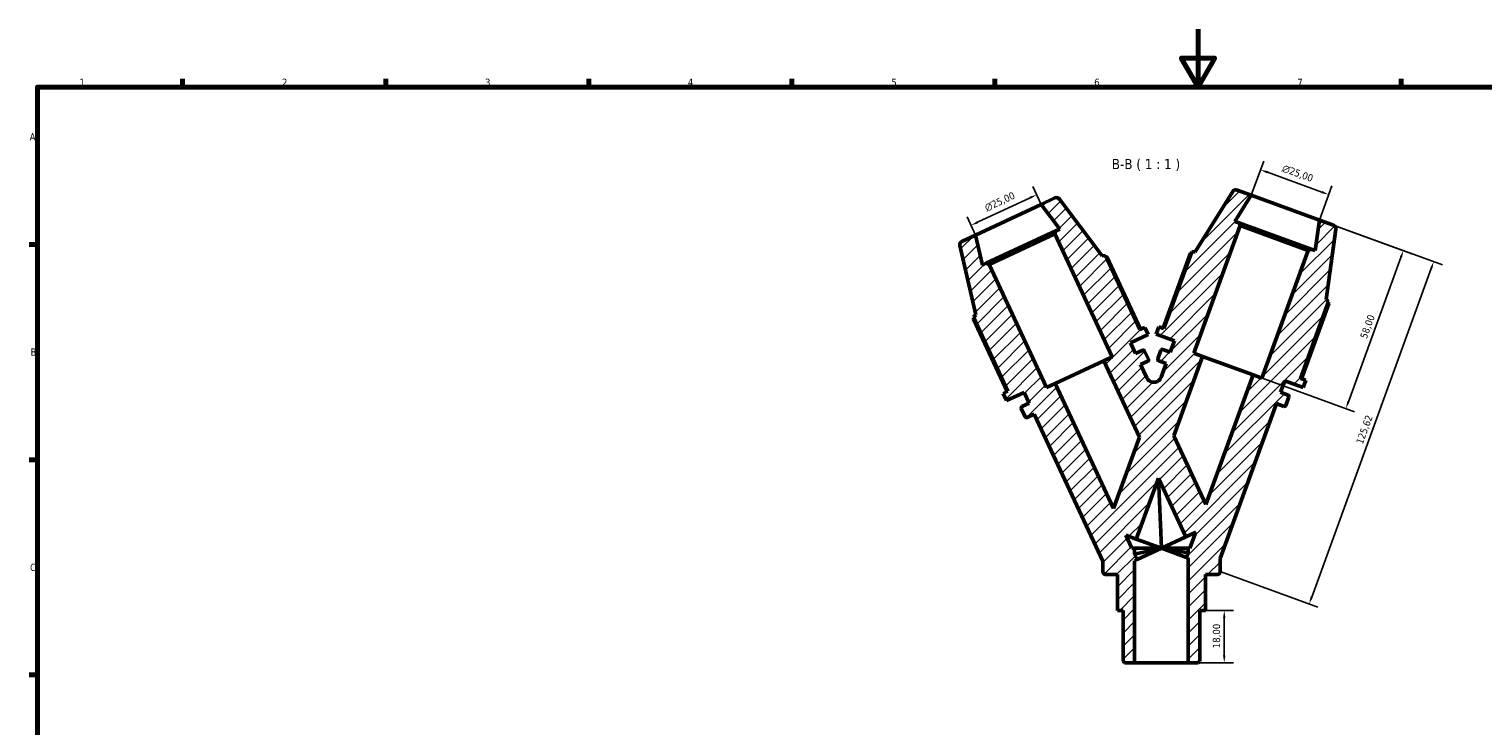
# Model space of a CAD drawing. Header units: millimetres. Extents: x 0 to 931, y 0 to 594.
# Tile 3 of 5: x 17 to 519, y 354 to 594. Entities that reach past the tile are written whole.
import ezdxf

# ---------------------------------------------------------------- set-up
doc = ezdxf.new("R2010")
doc.units = ezdxf.units.MM
for name, color, linetype, lineweight in [('Border (ISO)', 7, 'Continuous', 70), ('Dimension (ISO)', 7, 'Continuous', 25), ('Hatch (ISO)', 7, 'Continuous', 18), ('Symbol (ISO)', 7, 'Continuous', 25), ('Visible (ISO)', 7, 'Continuous', 50)]:
    doc.layers.add(name, color=color, linetype=linetype, lineweight=lineweight)
doc.styles.add('Label Text (ISO)', font='tahoma.ttf')
doc.styles.add('Note Text (ISO)', font='tahoma.ttf')
doc.dimstyles.new('Default (ISO)', dxfattribs={"dimtxt": 2.5, "dimasz": 2.5, "dimexe": 3.175, "dimexo": 0, "dimgap": 0.762, "dimtad": 1, "dimrnd": 1e-08, "dimzin": 0, "dimtxsty": 'Note Text (ISO)', "dimcen": 0.09, "dimdle": 10, "dimclrd": 256, "dimclre": 256, "dimclrt": 232, "dimazin": 0, "dimtfac": 1.40208, "dimtmove": 0, "dimatfit": 3, "dimfxl": 1, "dimtolj": 1, "dimtzin": 0, "dimlwd": -1, "dimlwe": -1, "dimarcsym": 0})

# ---------------------------------------------------------------- blocks, each defined once
blk = doc.blocks.new('Borders Default Border')
at = {"layer": 'Border (ISO)'}
for p, q in [((70.08, 574), (70.08, 576.9)), ((140.17, 574), (140.17, 576.9)), ((210.25, 574), (210.25, 576.9)), ((280.33, 574), (280.33, 576.9)), ((350.42, 574), (350.42, 576.9)), ((490.58, 574), (490.58, 576.9)), ((20, 519.75), (17.1, 519.75)), ((20, 445.5), (17.1, 445.5)), ((20, 371.25), (17.1, 371.25))]:
    blk.add_line(p, q, dxfattribs=at)
at = {"layer": 'Border (ISO)', "flags": 128}
for points in [[(420.5, 594), (420.5, 574), (414.73, 584), (426.27, 584), (420.5, 574)], [(20, 20), (20, 574), (821, 574), (821, 20), (20, 20)]]:
    blk.add_lwpolyline(points, dxfattribs=at)
at = {"layer": 'Border (ISO)', "color": 232, "true_color": 0xca0064, "char_height": 2.5, "attachment_point": 7, "style": 'Note Text (ISO)'}
for s, insert in [('1', (34.48, 574.4)), ('2', (104.37, 574.4)), ('3', (174.43, 574.35)), ('4', (244.42, 574.4)), ('5', (314.64, 574.35)), ('6', (384.66, 574.35)), ('7', (454.77, 574.4)), ('A', (17.29, 555.62)), ('B', (17.59, 481.37)), ('C', (17.43, 407.08))]:
    blk.add_mtext(s, dxfattribs=dict(at, insert=insert))
blk = doc.blocks.new('*D7')
at = {"layer": 'Defpoints', "color": 0, "transparency": 16777216}
for p in [(465.57, 536.94), (438.88, 536.71), (462.37, 528.16)]:
    blk.add_point(p, dxfattribs=at)
at = {"layer": 'Dimension (ISO)', "transparency": 16777216}
for p, q in [((438.88, 536.71), (443.16, 548.47)), ((444.42, 544.63), (463.22, 537.79)), ((462.37, 528.16), (466.65, 539.92))]:
    blk.add_line(p, q, dxfattribs=at)
for points in [[(444.57, 545.02), (444.28, 544.24), (442.07, 545.49)], [(463.36, 538.18), (463.07, 537.4), (465.57, 536.94)]]:
    blk.add_solid(points, dxfattribs=at)
at = {"layer": 'Dimension (ISO)', "color": 232, "true_color": 0xca0064, "transparency": 16777216, "insert": (450.15, 547.36), "char_height": 2.5, "attachment_point": 1, "rotation": 340, "style": 'Note Text (ISO)'}
blk.add_mtext('\\A1;\\fAIGDT|b0|i0;\\H2.5000;\\ln\\fTahoma|b0|i0;\\H2.5000;25,00', dxfattribs=at)
blk = doc.blocks.new('*D8')
at = {"layer": 'Defpoints', "color": 0, "transparency": 16777216}
for p in [(462.37, 528.16), (439.49, 474.77), (471.52, 463.11)]:
    blk.add_point(p, dxfattribs=at)
at = {"layer": 'Dimension (ISO)', "transparency": 16777216}
for p, q in [((462.37, 528.16), (494.34, 516.53)), ((490.5, 515.26), (472.38, 465.46)), ((439.49, 474.77), (474.51, 462.02))]:
    blk.add_line(p, q, dxfattribs=at)
for points in [[(490.11, 515.4), (490.9, 515.12), (491.36, 517.61)], [(471.99, 465.6), (472.77, 465.32), (471.52, 463.11)]]:
    blk.add_solid(points, dxfattribs=at)
at = {"layer": 'Dimension (ISO)', "color": 232, "true_color": 0xca0064, "transparency": 16777216, "insert": (476.34, 487.85), "char_height": 2.5, "attachment_point": 1, "rotation": 70, "style": 'Note Text (ISO)'}
blk.add_mtext('\\A1;58,00', dxfattribs=at)
blk = doc.blocks.new('*D9')
at = {"layer": 'Defpoints', "color": 0, "transparency": 16777216}
for p in [(467.29, 526.37), (428.12, 406.94), (458.86, 395.76)]:
    blk.add_point(p, dxfattribs=at)
at = {"layer": 'Dimension (ISO)', "transparency": 16777216}
for p, q in [((467.29, 526.37), (504.81, 512.72)), ((500.97, 511.45), (459.72, 398.11)), ((428.12, 406.94), (461.84, 394.67))]:
    blk.add_line(p, q, dxfattribs=at)
for points in [[(500.58, 511.6), (501.36, 511.31), (501.83, 513.8)], [(459.32, 398.25), (460.11, 397.96), (458.86, 395.76)]]:
    blk.add_solid(points, dxfattribs=at)
at = {"layer": 'Dimension (ISO)', "color": 232, "true_color": 0xca0064, "transparency": 16777216, "insert": (474.95, 451.48), "char_height": 2.5, "attachment_point": 1, "rotation": 70, "style": 'Note Text (ISO)'}
blk.add_mtext('\\A1;125,62', dxfattribs=at)
blk = doc.blocks.new('*D10')
at = {"layer": 'Defpoints', "color": 0, "transparency": 16777216}
for p in [(423.08, 393.49), (429.55, 393.49), (417.13, 375.49)]:
    blk.add_point(p, dxfattribs=at)
at = {"layer": 'Dimension (ISO)', "transparency": 16777216}
for p, q in [((423.08, 393.49), (432.73, 393.49)), ((429.55, 377.99), (429.55, 390.99)), ((417.13, 375.49), (432.73, 375.49))]:
    blk.add_line(p, q, dxfattribs=at)
for points in [[(429.13, 390.99), (429.97, 390.99), (429.55, 393.49)], [(429.13, 377.99), (429.97, 377.99), (429.55, 375.49)]]:
    blk.add_solid(points, dxfattribs=at)
at = {"layer": 'Dimension (ISO)', "color": 232, "true_color": 0xca0064, "transparency": 16777216, "insert": (425.61, 380.47), "char_height": 2.5, "attachment_point": 1, "rotation": 90, "style": 'Note Text (ISO)'}
blk.add_mtext('\\A1;18,00', dxfattribs=at)
blk = doc.blocks.new('*D11')
at = {"layer": 'Defpoints', "color": 0, "transparency": 16777216}
for p in [(364.82, 536.88), (366.38, 533.55), (343.72, 522.98)]:
    blk.add_point(p, dxfattribs=at)
at = {"layer": 'Dimension (ISO)', "transparency": 16777216}
for p, q in [((366.38, 533.55), (363.48, 539.76)), ((344.43, 527.38), (362.55, 535.83)), ((343.72, 522.98), (340.82, 529.2))]:
    blk.add_line(p, q, dxfattribs=at)
for points in [[(362.38, 536.21), (362.73, 535.45), (364.82, 536.88)], [(344.25, 527.75), (344.6, 527), (342.16, 526.32)]]:
    blk.add_solid(points, dxfattribs=at)
at = {"layer": 'Dimension (ISO)', "color": 232, "true_color": 0xca0064, "transparency": 16777216, "insert": (346.54, 533.35), "char_height": 2.5, "attachment_point": 1, "rotation": 25, "style": 'Note Text (ISO)'}
blk.add_mtext('\\A1;\\fAIGDT|b0|i0;\\H2.5000;\\ln\\fTahoma|b0|i0;\\H2.5000;25,00', dxfattribs=at)

msp = doc.modelspace()

# ---------------------------------------------------------------- hatches: boundary and pattern name
at = {"layer": 'Hatch (ISO)'}
h = msp.add_hatch(dxfattribs=at)
h.set_pattern_fill('ANSI31', color=256, scale=25.4, style=0)
h.set_pattern_definition([(45, (0, 0), (-2.245064, 2.245064), [])])
edge = h.paths.add_edge_path()
edge.add_ellipse((433.5314, 537.3289), major_axis=(0.4275, 1.1746), ratio=1, start_angle=0, end_angle=78)
edge.add_line((432.4713, 537.9913), (419.4637, 517.1749))
edge.add_line((419.4637, 517.1749), (418.3645, 517.2132))
edge.add_line((418.3645, 517.2132), (408.7161, 490.7044))
edge.add_line((408.7161, 490.7044), (406.9401, 491.3508))
edge.add_line((406.9401, 491.3508), (406.0166, 488.8137))
edge.add_line((406.0166, 488.8137), (412.3595, 486.505))
edge.add_line((412.3595, 486.505), (410.9344, 482.5896))
edge.add_line((410.9344, 482.5896), (408.3597, 483.5268))
edge.add_ellipse((408.1887, 483.0569), major_axis=(0.171, 0.4698), ratio=1, start_angle=0, end_angle=90)
edge.add_line((407.7188, 483.2279), (406.6358, 480.2522))
edge.add_ellipse((407.1056, 480.0812), major_axis=(-0.4698, 0.171), ratio=1, start_angle=0, end_angle=90)
edge.add_line((406.9346, 479.6114), (409.5094, 478.6743))
edge.add_line((409.5094, 478.6743), (407.7957, 473.966))
edge.add_spline(control_points=[(407.7957, 473.966), (407.7327, 473.7928), (407.6521, 473.6266), (407.4583, 473.3131), (407.3457, 473.1667), (406.9772, 472.7776), (406.6879, 472.572), (406.0468, 472.2832), (405.7011, 472.2028), (404.9983, 472.1791), (404.648, 472.2359), (403.9888, 472.4808), (403.6863, 472.6664), (403.1695, 473.1431), (402.9601, 473.4297), (402.8115, 473.7483)], knot_values=[-0.63792399, -0.63792399, -0.63792399, -0.63792399, -0.58264701, -0.58264701, -0.52737004, -0.52737004, -0.42189603, -0.42189603, -0.31642202, -0.31642202, -0.21094802, -0.21094802, -0.10547401, -0.10547401, 0, 0, 0, 0], degree=3, periodic=0)
edge.add_line((402.8115, 473.7483), (400.694, 478.2894))
edge.add_line((400.694, 478.2894), (403.1772, 479.4473))
edge.add_ellipse((402.9659, 479.9005), major_axis=(0.2113, -0.4532), ratio=1, start_angle=0, end_angle=90)
edge.add_line((403.4191, 480.1118), (402.0808, 482.9818))
edge.add_ellipse((401.6276, 482.7705), major_axis=(0.4532, 0.2113), ratio=1, start_angle=0, end_angle=90)
edge.add_line((401.4163, 483.2236), (398.9331, 482.0656))
edge.add_line((398.9331, 482.0656), (397.1721, 485.8419))
edge.add_line((397.1721, 485.8419), (403.2897, 488.6946))
edge.add_line((403.2897, 488.6946), (402.1487, 491.1416))
edge.add_line((402.1487, 491.1416), (400.4357, 490.3429))
edge.add_line((400.4357, 490.3429), (388.5136, 515.9099))
edge.add_line((388.5136, 515.9099), (387.4219, 515.7759))
edge.add_line((387.4219, 515.7759), (372.6496, 535.3794))
edge.add_ellipse((371.6513, 534.6271), major_axis=(0.9983, 0.7523), ratio=1, start_angle=0, end_angle=78)
edge.add_line((371.123, 535.76), (366.376, 533.5465))
edge.add_line((366.376, 533.5465), (372.7849, 525.0415))
edge.add_line((372.7849, 525.0415), (371.458, 524.4227))
edge.add_line((371.458, 524.4227), (371.0952, 523.426))
edge.add_line((371.0952, 523.426), (390.8878, 480.9806))
edge.add_line((390.8878, 480.9806), (387.9463, 479.6089))
edge.add_line((387.9463, 479.6089), (400.2478, 453.2283))
edge.add_line((400.2478, 453.2283), (391.2953, 428.6316))
edge.add_line((391.2953, 428.6316), (371.1717, 471.7868))
edge.add_line((371.1717, 471.7868), (368.2301, 470.4151))
edge.add_line((368.2301, 470.4151), (348.4375, 512.8606))
edge.add_line((348.4375, 512.8606), (347.4408, 513.2233))
edge.add_line((347.4408, 513.2233), (346.1139, 512.6046))
edge.add_line((346.1139, 512.6046), (343.7183, 522.981))
edge.add_line((343.7183, 522.981), (338.9713, 520.7674))
edge.add_ellipse((339.4995, 519.6345), major_axis=(-0.5283, 1.1329), ratio=1, start_angle=0, end_angle=78)
edge.add_line((338.2816, 519.3533), (343.8033, 495.4362))
edge.add_line((343.8033, 495.4362), (342.9988, 494.686))
edge.add_line((342.9988, 494.686), (354.921, 469.119))
edge.add_line((354.921, 469.119), (353.208, 468.3202))
edge.add_line((353.208, 468.3202), (354.3491, 465.8732))
edge.add_line((354.3491, 465.8732), (360.4667, 468.7259))
edge.add_line((360.4667, 468.7259), (362.2276, 464.9496))
edge.add_line((362.2276, 464.9496), (359.7443, 463.7916))
edge.add_ellipse((359.9556, 463.3385), major_axis=(-0.2113, 0.4532), ratio=1, start_angle=0, end_angle=90)
edge.add_line((359.5025, 463.1272), (360.8407, 460.2572))
edge.add_ellipse((361.2939, 460.4685), major_axis=(-0.4532, -0.2113), ratio=1, start_angle=0, end_angle=90)
edge.add_line((361.5052, 460.0154), (363.9885, 461.1733))
edge.add_line((363.9885, 461.1733), (387.6244, 410.4859))
edge.add_line((387.6244, 410.4859), (387.6244, 406.9428))
edge.add_ellipse((388.7044, 406.9428), major_axis=(-1.08, 0), ratio=1, start_angle=0, end_angle=90)
edge.add_line((388.7044, 405.8628), (392.6708, 405.8628))
edge.add_line((392.6708, 405.8628), (392.6708, 393.4878))
edge.add_line((392.6708, 393.4878), (394.6539, 393.4878))
edge.add_line((394.6539, 393.4878), (394.6539, 376.0166))
edge.add_line((394.6539, 376.0166), (395.1827, 375.4878))
edge.add_line((395.1827, 375.4878), (398.6201, 375.4878))
edge.add_line((398.6201, 375.4878), (398.6201, 410.6599))
edge.add_line((398.6201, 410.6599), (399.4871, 411.0642))
edge.add_line((399.4871, 411.0642), (398.6201, 412.9236))
edge.add_line((398.6201, 412.9236), (398.6201, 414.9753))
edge.add_line((398.6201, 414.9753), (397.6634, 414.9753))
edge.add_line((397.6634, 414.9753), (395.5761, 419.4515))
edge.add_line((395.5761, 419.4515), (399.1782, 418.1404))
edge.add_line((399.1782, 418.1404), (406.8196, 439.135))
edge.add_line((406.8196, 439.135), (416.2617, 418.8863))
edge.add_line((416.2617, 418.8863), (419.7358, 420.5063))
edge.add_line((419.7358, 420.5063), (417.7227, 414.9753))
edge.add_line((417.7227, 414.9753), (417.1288, 414.9753))
edge.add_line((417.1288, 414.9753), (417.1288, 413.3435))
edge.add_line((417.1288, 413.3435), (416.5707, 411.8101))
edge.add_line((416.5707, 411.8101), (417.1288, 411.6069))
edge.add_line((417.1288, 411.6069), (417.1288, 375.4878))
edge.add_line((417.1288, 375.4878), (420.5661, 375.4878))
edge.add_line((420.5661, 375.4878), (421.0949, 376.0166))
edge.add_line((421.0949, 376.0166), (421.0949, 393.4878))
edge.add_line((421.0949, 393.4878), (423.078, 393.4878))
edge.add_line((423.078, 393.4878), (423.078, 405.8628))
edge.add_line((423.078, 405.8628), (427.0444, 405.8628))
edge.add_ellipse((427.0444, 406.9428), major_axis=(0, -1.08), ratio=1, start_angle=0, end_angle=90)
edge.add_line((428.1244, 406.9428), (428.1244, 411.4046))
edge.add_line((428.1244, 411.4046), (447.5669, 464.8224))
edge.add_line((447.5669, 464.8224), (450.1417, 463.8853))
edge.add_ellipse((450.3127, 464.3551), major_axis=(-0.171, -0.4698), ratio=1, start_angle=0, end_angle=90)
edge.add_line((450.7825, 464.1841), (451.8656, 467.1598))
edge.add_ellipse((451.3957, 467.3308), major_axis=(0.4698, -0.171), ratio=1, start_angle=0, end_angle=90)
edge.add_line((451.5667, 467.8007), (448.992, 468.7378))
edge.add_line((448.992, 468.7378), (450.4171, 472.6532))
edge.add_line((450.4171, 472.6532), (456.76, 470.3446))
edge.add_line((456.76, 470.3446), (457.6835, 472.8817))
edge.add_line((457.6835, 472.8817), (455.9074, 473.5282))
edge.add_line((455.9074, 473.5282), (465.5559, 500.037))
edge.add_line((465.5559, 500.037), (464.6891, 500.7142))
edge.add_line((464.6891, 500.7142), (468.1053, 525.0216))
edge.add_ellipse((466.8675, 525.1955), major_axis=(1.2378, -0.174), ratio=1, start_angle=0, end_angle=78)
edge.add_line((467.295, 526.3702), (462.3731, 528.1616))
edge.add_line((462.3731, 528.1616), (460.891, 517.6158))
edge.add_line((460.891, 517.6158), (459.5152, 518.1166))
edge.add_line((459.5152, 518.1166), (458.5539, 517.6683))
edge.add_line((458.5539, 517.6683), (442.5359, 473.6594))
edge.add_line((442.5359, 473.6594), (439.486, 474.7695))
edge.add_line((439.486, 474.7695), (423.2002, 430.0246))
edge.add_line((423.2002, 430.0246), (412.1381, 453.7474))
edge.add_line((412.1381, 453.7474), (422.0935, 481.0998))
edge.add_line((422.0935, 481.0998), (419.0436, 482.2099))
edge.add_line((419.0436, 482.2099), (435.0616, 526.2188))
edge.add_line((435.0616, 526.2188), (434.6133, 527.1801))
edge.add_line((434.6133, 527.1801), (433.2375, 527.6809))
edge.add_line((433.2375, 527.6809), (438.8808, 536.7121))
edge.add_line((438.8808, 536.7121), (433.9589, 538.5035))

# ---------------------------------------------------------------- linework, layer by layer
at = {"layer": 'Visible (ISO)'}
for p, q in [((432.4713, 537.9913), (419.4637, 517.1749)), ((438.8808, 536.7121), (433.9589, 538.5035)), ((366.376, 533.5465), (343.7183, 522.981)), ((371.123, 535.76), (366.376, 533.5465)), ((366.376, 533.5465), (372.7849, 525.0415)), ((387.4219, 515.7759), (372.6496, 535.3794)), ((433.2375, 527.6809), (438.8808, 536.7121)), ((462.3731, 528.1616), (438.8808, 536.7121)), ((434.6133, 527.1801), (433.2375, 527.6809)), ((435.0616, 526.2188), (434.6133, 527.1801)), ((459.5152, 518.1166), (434.6133, 527.1801)), ((462.3731, 528.1616), (460.891, 517.6158)), ((467.295, 526.3702), (462.3731, 528.1616)), ((343.7183, 522.981), (338.9713, 520.7674)), ((346.1139, 512.6046), (343.7183, 522.981)), ((371.458, 524.4227), (347.4408, 513.2233)), ((348.4375, 512.8606), (371.0952, 523.426)), ((371.458, 524.4227), (371.0952, 523.426)), ((371.0952, 523.426), (390.8878, 480.9806)), ((372.7849, 525.0415), (371.458, 524.4227)), ((419.0436, 482.2099), (435.0616, 526.2188)), ((435.0616, 526.2188), (458.5539, 517.6683)), ((464.6891, 500.7142), (468.1053, 525.0216)), ((338.2816, 519.3533), (343.8033, 495.4362)), ((418.3645, 517.2132), (408.7161, 490.7044)), ((419.4637, 517.1749), (418.3645, 517.2132)), ((458.5539, 517.6683), (442.5359, 473.6594)), ((459.5152, 518.1166), (458.5539, 517.6683)), ((460.891, 517.6158), (459.5152, 518.1166)), ((347.4408, 513.2233), (346.1139, 512.6046)), ((348.4375, 512.8606), (347.4408, 513.2233)), ((368.2301, 470.4151), (348.4375, 512.8606)), ((388.5136, 515.9099), (387.4219, 515.7759)), ((400.4357, 490.3429), (388.5136, 515.9099)), ((400.7031, 490.4676), (389.0406, 515.4781)), ((417.8772, 516.7371), (408.4388, 490.8053)), ((455.9074, 473.5282), (465.5559, 500.037)), ((456.1847, 473.4272), (465.6231, 499.359)), ((465.5559, 500.037), (464.6891, 500.7142)), ((342.991, 494.0048), (354.6535, 468.9943)), ((343.8033, 495.4362), (342.9988, 494.686)), ((342.9988, 494.686), (354.921, 469.119)), ((397.1721, 485.8419), (403.2897, 488.6946)), ((402.1487, 491.1416), (400.4357, 490.3429)), ((403.2897, 488.6946), (402.1487, 491.1416)), ((406.9401, 491.3508), (406.0166, 488.8137)), ((406.0166, 488.8137), (412.3595, 486.505)), ((408.7161, 490.7044), (406.9401, 491.3508)), ((398.9331, 482.0656), (397.1721, 485.8419)), ((401.4163, 483.2236), (398.9331, 482.0656)), ((403.4191, 480.1118), (402.0808, 482.9818)), ((407.7188, 483.2279), (406.6358, 480.2522)), ((410.9344, 482.5896), (408.3597, 483.5268)), ((412.3595, 486.505), (410.9344, 482.5896)), ((422.0935, 481.0998), (419.0436, 482.2099)), ((387.9463, 479.6089), (371.1717, 471.7868)), ((390.8878, 480.9806), (387.9463, 479.6089)), ((387.9463, 479.6089), (400.2478, 453.2283)), ((400.694, 478.2894), (403.1772, 479.4473)), ((402.8115, 473.7483), (400.694, 478.2894)), ((406.9346, 479.6114), (409.5094, 478.6743)), ((409.5094, 478.6743), (407.7957, 473.966)), ((412.1381, 453.7474), (422.0935, 481.0998)), ((439.486, 474.7695), (422.0935, 481.0998)), ((371.1717, 471.7868), (368.2301, 470.4151)), ((391.2953, 428.6316), (371.1717, 471.7868)), ((439.486, 474.7695), (423.2002, 430.0246)), ((442.5359, 473.6594), (439.486, 474.7695)), ((448.992, 468.7378), (450.4171, 472.6532)), ((450.4171, 472.6532), (456.76, 470.3446)), ((457.6835, 472.8817), (455.9074, 473.5282)), ((456.76, 470.3446), (457.6835, 472.8817)), ((354.921, 469.119), (353.208, 468.3202)), ((353.208, 468.3202), (354.3491, 465.8732)), ((354.3491, 465.8732), (360.4667, 468.7259)), ((360.4667, 468.7259), (362.2276, 464.9496)), ((451.5667, 467.8007), (448.992, 468.7378)), ((450.7825, 464.1841), (451.8656, 467.1598)), ((359.5025, 463.1272), (360.8407, 460.2572)), ((362.2276, 464.9496), (359.7443, 463.7916)), ((428.1244, 411.4046), (447.5669, 464.8224)), ((447.5669, 464.8224), (450.1417, 463.8853)), ((361.5052, 460.0154), (363.9885, 461.1733)), ((363.9885, 461.1733), (387.6244, 410.4859)), ((400.2478, 453.2283), (391.2953, 428.6316)), ((423.2002, 430.0246), (412.1381, 453.7474)), ((399.1782, 418.1404), (406.8196, 439.135)), ((406.8196, 439.135), (416.2617, 418.8863)), ((407.8744, 414.9753), (406.8196, 439.135)), ((397.6634, 414.9753), (395.5761, 419.4515)), ((395.5761, 419.4515), (399.1782, 418.1404)), ((407.8744, 414.9753), (399.1782, 418.1404)), ((416.2617, 418.8863), (407.8744, 414.9753)), ((416.2617, 418.8863), (419.7358, 420.5063)), ((419.7358, 420.5063), (417.7227, 414.9753)), ((398.6201, 414.9753), (397.6634, 414.9753)), ((398.6201, 412.9236), (398.6201, 414.9753)), ((398.6201, 414.9753), (407.8744, 414.9753)), ((407.8744, 414.9753), (398.6201, 412.9236)), ((399.4871, 411.0642), (398.6201, 412.9236)), ((407.8744, 414.9753), (399.4871, 411.0642)), ((407.8744, 414.9753), (417.1288, 414.9753)), ((417.1288, 413.3435), (407.8744, 414.9753)), ((416.5707, 411.8101), (407.8744, 414.9753)), ((417.1288, 413.3435), (416.5707, 411.8101)), ((416.5707, 411.8101), (417.1288, 411.6069)), ((417.7227, 414.9753), (417.1288, 414.9753)), ((417.1288, 414.9753), (417.1288, 413.3435)), ((417.1288, 411.6069), (417.1288, 375.4878)), ((387.6244, 410.4859), (387.6244, 406.9428)), ((398.6201, 410.6599), (399.4871, 411.0642)), ((398.6201, 375.4878), (398.6201, 410.6599)), ((428.1244, 406.9428), (428.1244, 411.4046)), ((388.7044, 405.8628), (392.6708, 405.8628)), ((392.6708, 405.8628), (392.6708, 393.4878)), ((423.078, 393.4878), (423.078, 405.8628)), ((423.078, 405.8628), (427.0444, 405.8628)), ((392.6708, 393.4878), (394.6539, 393.4878)), ((394.6539, 393.4878), (394.6539, 376.0166)), ((421.0949, 376.0166), (421.0949, 393.4878)), ((421.0949, 393.4878), (423.078, 393.4878)), ((394.6539, 376.0166), (395.1827, 375.4878)), ((395.1827, 375.4878), (398.6201, 375.4878)), ((398.6201, 375.4878), (417.1288, 375.4878)), ((417.1288, 375.4878), (420.5661, 375.4878)), ((420.5661, 375.4878), (421.0949, 376.0166))]:
    msp.add_line(p, q, dxfattribs=at)
for centre, radius, start, end in [((433.5314, 537.3289), 1.25, 70, 148), ((371.6513, 534.6271), 1.25, 37, 115), ((466.8675, 525.1955), 1.25, 352, 70), ((339.4995, 519.6345), 1.25, 115, 193), ((401.6276, 482.7705), 0.5, 25, 115), ((408.1887, 483.0569), 0.5, 70, 160), ((402.9659, 479.9005), 0.5, 295, 25), ((407.1056, 480.0812), 0.5, 160, 250), ((451.3957, 467.3308), 0.5, 340, 70), ((359.9556, 463.3385), 0.5, 115, 205), ((450.3127, 464.3551), 0.5, 250, 340), ((361.2939, 460.4685), 0.5, 205, 295), ((388.7044, 406.9428), 1.08, 180, 270), ((427.0444, 406.9428), 1.08, 270, 0)]:
    msp.add_arc(centre, radius, start, end, dxfattribs=at)
for points, weights in [([(418.2068, 516.7799), (418.0436, 516.7592), (417.8772, 516.7371)], [1.0008744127, 1.00051122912, 1]), ([(389.0406, 515.4781), (388.8728, 515.4856), (388.7085, 515.4919)], [2.74138513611, 2.75587287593, 2.77002672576]), ([(465.6231, 499.359), (465.5098, 499.483), (465.3981, 499.6036)], [1, 1.00051122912, 1.0008744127]), ([(343.1938, 494.268), (343.093, 494.1381), (342.991, 494.0048)], [2.75822925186, 2.74413568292, 2.72970964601])]:
    msp.add_rational_spline(points, weights, degree=2, dxfattribs=at)
msp.add_open_spline([(407.7957, 473.966), (407.7327, 473.7928), (407.6521, 473.6266), (407.4583, 473.3131), (407.3457, 473.1667), (406.9772, 472.7776), (406.6879, 472.572), (406.0468, 472.2832), (405.7011, 472.2028), (404.9983, 472.1791), (404.648, 472.2359), (403.9888, 472.4808), (403.6863, 472.6664), (403.1695, 473.1431), (402.9601, 473.4297), (402.8115, 473.7483)], degree=3, knots=[-0.637923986, -0.637923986, -0.637923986, -0.637923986, -0.582647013, -0.582647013, -0.527370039, -0.527370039, -0.421896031, -0.421896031, -0.316422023, -0.316422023, -0.210948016, -0.210948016, -0.105474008, -0.105474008, 0, 0, 0, 0], dxfattribs=at)

# ---------------------------------------------------------------- block references
msp.add_blockref('Borders Default Border', (0, 0))

# ---------------------------------------------------------------- texts
at = {"layer": 'Symbol (ISO)', "insert": (390.7446, 545.0789), "char_height": 3.5, "attachment_point": 7, "style": 'Label Text (ISO)'}
msp.add_mtext('B-B ( 1 : 1 )', dxfattribs=at)

# ---------------------------------------------------------------- dimensions: what is measured, and where the dimension line sits
at = {"layer": 'Dimension (ISO)'}
for base, p1, p2, angle, picture, middle in [((465.5664, 536.9352), (438.8808, 536.7121), (462.3731, 528.1616), 160, '*D7', (453.8203, 541.2105)), ((364.8194, 536.8845), (343.7183, 522.981), (366.376, 533.5465), 205, '*D11', (353.4906, 531.6018))]:
    dim = msp.add_linear_dim(base=base, p1=p1, p2=p2, angle=angle, text='\\fAIGDT|b0|i0;\\H2.5000;\\ln\\fTahoma|b0|i0;\\H2.5000;<>', dimstyle='Default (ISO)', override={"dimdec": 2, "dimtp": 0, "dimtm": 0, "dimtdec": 2, "dimtofl": 0, "dimatfit": 1}, dxfattribs=at)
    dim.commit()
    dim.dimension.update_dxf_attribs({"geometry": picture, "text_midpoint": middle, "dimtype": 160})
for base, p1, p2, angle, picture, middle in [((471.5226, 463.1091), (462.3731, 528.1616), (439.486, 474.7695), 250, '*D8', (481.4411, 490.3602)), ((458.86, 395.7559), (467.295, 526.3702), (428.1244, 406.9428), 70, '*D9', (480.3427, 454.779)), ((429.5506, 393.4878), (417.1288, 375.4878), (423.078, 393.4878), 90, '*D10', (429.5506, 384.4878))]:
    dim = msp.add_linear_dim(base=base, p1=p1, p2=p2, angle=angle, dimstyle='Default (ISO)', override={"dimdec": 2, "dimtp": 0, "dimtm": 0, "dimtdec": 2, "dimtofl": 0, "dimatfit": 1}, dxfattribs=at)
    dim.commit()
    dim.dimension.update_dxf_attribs({"geometry": picture, "text_midpoint": middle, "dimtype": 160})

doc.saveas('drawing.dxf')
